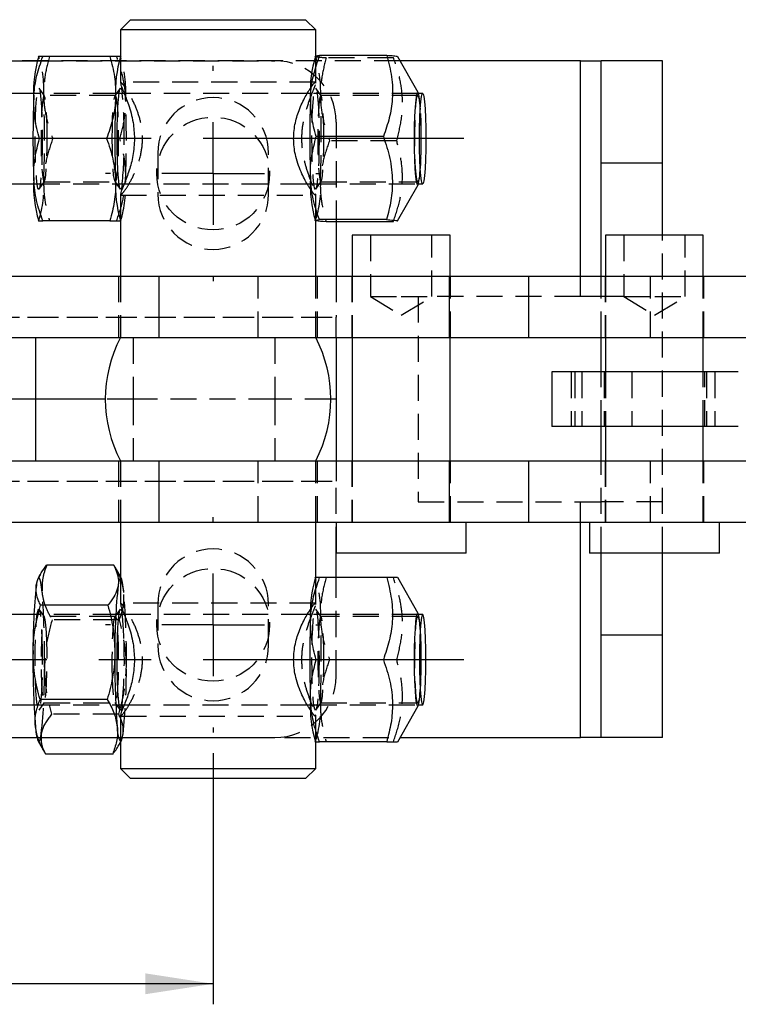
# Model space of a CAD drawing. Extents: x 33 to 408, y 78 to 258.
# Tile 3 of 24: x 115 to 150, y 95 to 143. Entities that reach past the tile are written whole.
import ezdxf

# ---------------------------------------------------------------- set-up
doc = ezdxf.new("R2010")
doc.units = 0
doc.linetypes.add('CENTERX2', pattern=[20.32, 12.7, -2.54, 2.54, -2.54])
doc.linetypes.add('HIDDEN', pattern=[1.905, 1.27, -0.635])
doc.layers.get('0').update_dxf_attribs({"linetype": 'CONTINUOUS'})
doc.layers.add('FORMATO', color=179, linetype='CONTINUOUS')
doc.styles.add('SLDTEXTSTYLE0', font='TXT', dxfattribs={"width": 0.75})
doc.dimstyles.new('SLDDIMSTYLE3', dxfattribs={"dimtxt": 3.5, "dimasz": 3.302, "dimexe": 0, "dimexo": 0.0625, "dimgap": 0.875, "dimtad": 1, "dimdec": 3, "dimrnd": 1e-09, "dimzin": 12, "dimtxsty": 'SLDTEXTSTYLE0', "dimsah": 1, "dimcen": 0.09, "dimazin": 3, "dimtfac": 1, "dimtdec": 3, "dimtofl": 0, "dimtmove": 0, "dimatfit": 3, "dimtolj": 1, "dimtzin": 12})

# ---------------------------------------------------------------- blocks, each defined once
blk = doc.blocks.new('_D_8')
at = {"layer": 'FORMATO'}
for p, q in [((100.259, 107.48), (100.259, 95.23)), ((124.259, 107.48), (124.259, 95.23)), ((124.259, 96.23), (100.259, 96.23))]:
    blk.add_line(p, q, dxfattribs=at)
for points in [[(100.259, 96.23), (103.561, 95.722), (103.561, 96.738)], [(124.259, 96.23), (120.957, 96.738), (120.957, 95.722)]]:
    blk.add_solid(points, dxfattribs=at)
at = {"layer": 'FORMATO', "insert": (109.62, 100.742), "char_height": 3.5, "attachment_point": 1, "style": 'SLDTEXTSTYLE0'}
blk.add_mtext('24', dxfattribs=at)
blk = doc.blocks.new('SW_CENTERMARKSYMBOL_7')
at = {"layer": 'FORMATO', "color": 0}
for p, q in [((0, 5), (0, 5.25)), ((0, 0), (0, 2.5)), ((-5, 0), (-5.25, 0)), ((0, 0), (-2.5, 0)), ((0, 0), (0, -2.5)), ((0, 0), (2.5, 0)), ((5, 0), (5.25, 0)), ((0, -5), (0, -5.25))]:
    blk.add_line(p, q, dxfattribs=at)
blk = doc.blocks.new('SW_CENTERMARKSYMBOL_8')
at = {"layer": 'FORMATO', "color": 0}
for p, q in [((0, 5), (0, 5.25)), ((0, 0), (0, 2.5)), ((-5, 0), (-5.25, 0)), ((0, 0), (-2.5, 0)), ((0, 0), (0, -2.5)), ((0, 0), (2.5, 0)), ((5, 0), (5.25, 0)), ((0, -5), (0, -5.25))]:
    blk.add_line(p, q, dxfattribs=at)

msp = doc.modelspace()

# ---------------------------------------------------------------- linework, layer by layer
at = {"color": 7, "linetype": 'CONTINUOUS'}
for p, q in [((120.2363, 143.2298), (119.7363, 142.7298)), ((120.2363, 143.2298), (128.7613, 143.2298)), ((129.2613, 142.7298), (128.7613, 143.2298)), ((119.7363, 142.7298), (119.7363, 140.1318)), ((129.2613, 142.7298), (119.7363, 142.7298)), ((129.2613, 141.4463), (129.2613, 142.7298)), ((97.2588, 141.2299), (115.6702, 141.2299)), ((115.7407, 141.4298), (115.7237, 141.3999)), ((119.2294, 141.4298), (115.9521, 141.4298)), ((129.239, 141.4415), (129.2152, 141.3999)), ((132.7272, 141.4793), (129.4498, 141.4793)), ((134.2566, 139.6808), (133.2624, 141.42)), ((142.1728, 141.2298), (133.3712, 141.2298)), ((142.1728, 141.2298), (143.1728, 141.2298)), ((146.1728, 141.2298), (143.1728, 141.2298)), ((143.1728, 136.2298), (143.1728, 141.2298)), ((146.1728, 136.2298), (146.1728, 141.2298)), ((115.5233, 139.6298), (72.6273, 139.6298)), ((119.925, 139.6298), (119.669, 139.6298)), ((129.0148, 139.6298), (128.8485, 139.6298)), ((134.4741, 139.6298), (134.2372, 139.6298)), ((119.0672, 137.4298), (115.7898, 137.4298)), ((132.5589, 137.5308), (129.2815, 137.5308)), ((146.1728, 136.2298), (143.1728, 136.2298)), ((143.1728, 130.7298), (143.1728, 136.2298)), ((146.1728, 132.7298), (146.1728, 136.2298)), ((72.6273, 135.2298), (115.5233, 135.2298)), ((119.669, 135.2298), (119.9265, 135.2298)), ((128.8456, 135.2298), (129.0148, 135.2298)), ((133.2501, 133.4181), (134.2566, 135.1788)), ((134.2372, 135.2298), (134.4741, 135.2298)), ((119.7363, 134.7388), (119.7363, 130.7298)), ((115.7237, 133.4597), (115.7407, 133.4298)), ((129.2152, 133.4597), (129.2267, 133.4396)), ((132.7149, 133.4812), (129.4376, 133.4812)), ((119.2294, 133.4298), (115.9521, 133.4298)), ((129.2613, 130.7298), (129.2613, 133.4272)), ((133.0393, 133.3803), (129.762, 133.3803)), ((130.2588, 133.3803), (130.2588, 130.7298)), ((131.0438, 132.7298), (131.0438, 130.7298)), ((135.8063, 132.7298), (131.0438, 132.7298)), ((135.8063, 130.7298), (135.8063, 132.7298)), ((143.3931, 132.7298), (143.3931, 130.7298)), ((148.1556, 132.7298), (143.3931, 132.7298)), ((148.1556, 130.7298), (148.1556, 132.7298)), ((99.7611, 130.7298), (121.6226, 130.7298)), ((121.6226, 127.7298), (121.6226, 130.7298)), ((121.6226, 130.7298), (135.7758, 130.7298)), ((135.7758, 127.7298), (135.7758, 130.7298)), ((135.7758, 130.7298), (139.6425, 130.7298)), ((139.6425, 127.7298), (139.6425, 130.7298)), ((139.6425, 130.7298), (152.1472, 130.7298)), ((100.6321, 127.7298), (121.6226, 127.7298)), ((115.5956, 127.7298), (115.5956, 124.7298)), ((121.6226, 127.7298), (135.7758, 127.7298)), ((130.2588, 127.7298), (130.2588, 124.7298)), ((131.0438, 127.7298), (131.0438, 121.7298)), ((135.7758, 127.7298), (139.6425, 127.7298)), ((135.8063, 121.7298), (135.8063, 127.7298)), ((139.6425, 127.7298), (152.1472, 127.7298)), ((143.1728, 126.0548), (143.1728, 127.7298)), ((143.3931, 127.7298), (143.3931, 126.0548)), ((148.1556, 126.0548), (148.1556, 127.7298)), ((140.7744, 126.0548), (140.7744, 123.4048)), ((149.8612, 126.0548), (140.7744, 126.0548)), ((115.5956, 124.7298), (103.8374, 124.7298)), ((118.9988, 124.7298), (115.5956, 124.7298)), ((115.5956, 124.7298), (115.5956, 121.7298)), ((130.2588, 124.7298), (129.9988, 124.7298)), ((130.2588, 124.7298), (130.2588, 121.7298)), ((149.8612, 123.4048), (140.7744, 123.4048)), ((143.1728, 121.7298), (143.1728, 123.4048)), ((143.3931, 123.4048), (143.3931, 121.7298)), ((148.1556, 121.7298), (148.1556, 123.4048)), ((100.6321, 121.7298), (121.6226, 121.7298)), ((121.6226, 118.7298), (121.6226, 121.7298)), ((121.6226, 121.7298), (135.7758, 121.7298)), ((135.7758, 118.7298), (135.7758, 121.7298)), ((135.7758, 121.7298), (139.6425, 121.7298)), ((139.6425, 118.7298), (139.6425, 121.7298)), ((139.6425, 121.7298), (152.1472, 121.7298)), ((99.7611, 118.7298), (121.6226, 118.7298)), ((119.7363, 118.7298), (119.7363, 114.7318)), ((121.6226, 118.7298), (135.7758, 118.7298)), ((129.2613, 116.0298), (129.2613, 118.7298)), ((130.25, 118.7298), (130.25, 117.2298)), ((135.7758, 118.7298), (139.6425, 118.7298)), ((136.6, 117.2298), (136.6, 118.7298)), ((139.6425, 118.7298), (152.1472, 118.7298)), ((142.5994, 118.7298), (142.5994, 117.2298)), ((148.9494, 117.2298), (148.9494, 118.7298)), ((136.6, 117.2298), (130.25, 117.2298)), ((130.2588, 116.0298), (130.2588, 117.2298)), ((148.9494, 117.2298), (142.5994, 117.2298)), ((143.1728, 113.2298), (143.1728, 117.2298)), ((146.1728, 113.2298), (146.1728, 117.2298)), ((115.8383, 116.2006), (115.7237, 115.9999)), ((119.4208, 116.63), (116.1434, 116.63)), ((119.4698, 116.5324), (119.4208, 116.63)), ((119.7363, 116.0805), (119.476, 116.5359)), ((129.2323, 116.0298), (129.2152, 115.9999)), ((132.721, 116.0298), (129.4437, 116.0298)), ((134.2566, 114.2808), (133.2568, 116.0298)), ((119.1264, 114.6889), (115.849, 114.6889)), ((115.5233, 114.2298), (72.6273, 114.2298)), ((119.925, 114.2298), (119.669, 114.2298)), ((129.0148, 114.2298), (128.8485, 114.2298)), ((134.4741, 114.2298), (134.2372, 114.2298)), ((146.1728, 113.2298), (143.1728, 113.2298)), ((143.1728, 108.2298), (143.1728, 113.2298)), ((146.1728, 108.2298), (146.1728, 113.2298)), ((132.5588, 112.0298), (129.2814, 112.0298)), ((119.0972, 110.0887), (115.8199, 110.0887)), ((72.6273, 109.8298), (115.5233, 109.8298)), ((119.669, 109.8298), (119.9265, 109.8298)), ((128.8456, 109.8298), (129.0148, 109.8298)), ((133.2568, 108.0298), (134.2566, 109.7788)), ((134.2372, 109.8298), (134.4741, 109.8298)), ((119.7363, 109.3388), (119.7363, 106.7298)), ((97.2588, 108.2297), (115.6702, 108.2297)), ((115.7237, 108.0597), (116.0302, 107.5234)), ((129.2152, 108.0597), (129.2323, 108.0298)), ((129.2613, 106.7298), (129.2613, 108.0298)), ((132.721, 108.0298), (129.4437, 108.0298)), ((133.3712, 108.2298), (142.1728, 108.2298)), ((143.1728, 108.2298), (142.1728, 108.2298)), ((146.1728, 108.2298), (143.1728, 108.2298)), ((119.6676, 107.859), (119.7363, 107.9791)), ((119.3625, 107.4296), (116.0852, 107.4296)), ((119.7363, 106.7298), (120.2363, 106.2298)), ((119.7363, 106.7298), (129.2613, 106.7298)), ((128.7613, 106.2298), (129.2613, 106.7298)), ((128.7613, 106.2298), (120.2363, 106.2298))]:
    msp.add_line(p, q, dxfattribs=at)
at = {"color": 7, "linetype": 'HIDDEN'}
for p, q in [((133.3712, 141.2298), (97.2588, 141.2298)), ((115.6702, 141.2299), (127.2588, 141.2299)), ((119.7481, 141.4298), (119.7363, 141.4263)), ((119.7823, 141.3999), (119.7653, 141.4298)), ((129.2613, 140.1281), (129.2613, 141.4463)), ((133.0516, 141.3783), (129.7743, 141.3783)), ((142.1728, 129.7298), (142.1728, 141.2298)), ((129.2495, 140.1798), (119.7481, 140.1798)), ((129.2495, 140.1798), (129.2436, 140.1281)), ((116.0321, 139.5191), (115.7754, 139.8885)), ((119.7306, 139.8885), (119.4739, 139.5191)), ((129.5237, 139.5191), (129.267, 139.8885)), ((119.669, 139.6298), (115.5233, 139.6298)), ((119.4887, 139.5298), (116.0173, 139.5298)), ((128.8485, 139.6298), (119.925, 139.6298)), ((134.2372, 139.6298), (129.0148, 139.6298)), ((134.2372, 139.5298), (129.5088, 139.5298)), ((130.2588, 138.2299), (130.2588, 133.3803)), ((119.7162, 137.4298), (119.0672, 137.4298)), ((133.2077, 137.3288), (129.9303, 137.3288)), ((121.5588, 136.7298), (121.5588, 134.7298)), ((126.9588, 134.7298), (126.9588, 136.7298)), ((115.5233, 135.2298), (119.669, 135.2298)), ((115.7754, 134.9711), (116.0321, 135.3404)), ((116.0173, 135.3298), (119.4887, 135.3298)), ((119.4739, 135.3404), (119.7306, 134.9711)), ((119.9265, 135.2298), (128.8456, 135.2298)), ((129.0148, 135.2298), (134.2372, 135.2298)), ((129.267, 134.9711), (129.5237, 135.3404)), ((129.5088, 135.3298), (134.2372, 135.3298)), ((119.7481, 134.6798), (129.2495, 134.6798)), ((129.2613, 133.4272), (129.2613, 134.7364)), ((119.7653, 133.4298), (119.7823, 133.4597)), ((119.7363, 133.4333), (119.7481, 133.4298)), ((131.925, 132.7298), (131.925, 129.7298)), ((134.925, 129.7298), (134.925, 132.7298)), ((144.2744, 132.7298), (144.2744, 129.7298)), ((146.1728, 117.2298), (146.1728, 132.7298)), ((147.2744, 129.7298), (147.2744, 132.7298)), ((119.6488, 130.7298), (119.6488, 127.7298)), ((119.7363, 130.7298), (119.7363, 127.7298)), ((126.4604, 127.7298), (126.4604, 130.7298)), ((129.2613, 127.7298), (129.2613, 130.7298)), ((129.3488, 127.7298), (129.3488, 130.7298)), ((130.2588, 130.7298), (130.2588, 128.7298)), ((131.025, 130.7298), (131.025, 127.7298)), ((131.0438, 130.7298), (131.0438, 127.7298)), ((135.8063, 127.7298), (135.8063, 130.7298)), ((135.825, 127.7298), (135.825, 130.7298)), ((142.1728, 129.7298), (142.1728, 130.7298)), ((143.1728, 127.7298), (143.1728, 130.7298)), ((143.3744, 130.7298), (143.3744, 127.7298)), ((143.3931, 130.7298), (143.3931, 127.7298)), ((145.5795, 127.7298), (145.5795, 130.7298)), ((148.1556, 127.7298), (148.1556, 130.7298)), ((148.1744, 127.7298), (148.1744, 130.7298)), ((131.925, 129.7298), (133.425, 129.7298)), ((131.925, 129.7298), (133.425, 128.8285)), ((133.425, 129.7298), (134.925, 129.7298)), ((133.425, 128.8285), (134.925, 129.7298)), ((134.2588, 129.7298), (134.2588, 119.7298)), ((142.1728, 129.7298), (134.925, 129.7298)), ((143.1728, 129.7298), (142.1728, 129.7298)), ((144.2744, 129.7298), (143.1728, 129.7298)), ((144.2744, 129.7298), (145.7868, 129.7298)), ((144.2744, 129.7298), (145.7744, 128.8285)), ((145.7744, 128.8285), (147.2744, 129.7298)), ((145.7868, 129.7298), (147.2744, 129.7298)), ((94.2588, 128.7298), (130.2588, 128.7298)), ((94.5021, 128.7298), (130.2588, 128.7298)), ((130.2588, 127.7298), (130.2588, 128.7298)), ((120.3671, 127.7298), (120.3671, 124.7298)), ((127.2588, 127.7298), (127.2588, 124.7298)), ((141.7127, 126.0548), (141.7127, 123.4048)), ((141.8943, 126.0548), (141.8943, 123.4048)), ((142.2307, 126.0548), (142.2307, 123.4048)), ((143.1728, 123.4048), (143.1728, 126.0548)), ((143.3244, 126.0548), (143.3244, 123.4048)), ((143.3931, 126.0548), (143.3931, 123.4048)), ((144.6624, 126.0548), (144.6624, 123.4048)), ((148.1556, 123.4048), (148.1556, 126.0548)), ((148.2244, 123.4048), (148.2244, 126.0548)), ((148.3148, 126.0548), (148.3148, 123.4048)), ((148.7127, 126.0548), (148.7127, 123.4048)), ((120.3671, 124.7298), (118.9988, 124.7298)), ((127.2588, 124.7298), (120.3671, 124.7298)), ((120.3671, 124.7298), (120.3671, 121.7298)), ((129.9988, 124.7298), (127.2588, 124.7298)), ((127.2588, 124.7298), (127.2588, 121.7298)), ((119.6488, 121.7298), (119.6488, 118.7298)), ((119.7363, 121.7298), (119.7363, 118.7298)), ((126.4604, 118.7298), (126.4604, 121.7298)), ((129.2613, 118.7298), (129.2613, 121.7298)), ((129.3488, 118.7298), (129.3488, 121.7298)), ((130.2588, 121.7298), (130.2588, 120.7298)), ((131.025, 121.7298), (131.025, 118.7298)), ((131.0438, 121.7298), (131.0438, 118.7298)), ((135.8063, 118.7298), (135.8063, 121.7298)), ((135.825, 118.7298), (135.825, 121.7298)), ((143.1728, 117.2298), (143.1728, 121.7298)), ((143.3744, 121.7298), (143.3744, 118.7298)), ((143.3931, 121.7298), (143.3931, 118.7298)), ((145.5795, 118.7298), (145.5795, 121.7298)), ((148.1556, 118.7298), (148.1556, 121.7298)), ((148.1744, 118.7298), (148.1744, 121.7298)), ((94.2588, 120.7298), (130.2588, 120.7298)), ((94.5021, 120.7298), (130.2588, 120.7298)), ((130.2588, 117.2298), (130.2588, 120.7298)), ((134.2588, 119.7298), (142.1728, 119.7298)), ((142.1728, 108.2298), (142.1728, 119.7298)), ((142.1728, 119.7298), (143.1728, 119.7298)), ((142.1728, 118.7298), (142.1728, 119.7298)), ((146.1728, 119.7298), (143.1728, 119.7298)), ((119.7823, 115.9999), (119.7363, 116.0805)), ((129.2613, 114.7281), (129.2613, 116.0298)), ((130.2588, 111.2297), (130.2588, 116.0298)), ((129.2495, 114.7798), (119.7481, 114.7798)), ((121.5588, 114.7298), (121.5588, 112.7298)), ((126.9588, 112.7298), (126.9588, 114.7298)), ((129.2495, 114.7798), (129.2436, 114.7281)), ((116.0321, 114.1191), (115.7754, 114.4885)), ((119.7306, 114.4885), (119.4739, 114.1191)), ((129.5237, 114.1191), (129.267, 114.4885)), ((119.669, 114.2298), (115.5233, 114.2298)), ((119.4887, 114.1298), (116.0173, 114.1298)), ((119.6861, 113.9709), (116.4088, 113.9709)), ((128.8485, 114.2298), (119.925, 114.2298)), ((134.2372, 114.2298), (129.0148, 114.2298)), ((134.2372, 114.1298), (129.5088, 114.1298)), ((133.2077, 112.0298), (132.5588, 112.0298)), ((115.7754, 109.5711), (116.0321, 109.9404)), ((116.0173, 109.9298), (119.4887, 109.9298)), ((119.4739, 109.9404), (119.7306, 109.5711)), ((129.267, 109.5711), (129.5237, 109.9404)), ((129.5088, 109.9298), (134.2372, 109.9298)), ((115.5233, 109.8298), (119.669, 109.8298)), ((119.9265, 109.8298), (128.8456, 109.8298)), ((129.0148, 109.8298), (134.2372, 109.8298)), ((119.657, 109.3707), (116.3796, 109.3707)), ((119.7481, 109.2798), (129.2495, 109.2798)), ((129.2613, 108.0298), (129.2613, 109.3364)), ((97.2588, 108.2298), (133.3712, 108.2298)), ((115.6702, 108.2297), (127.2588, 108.2297)), ((119.7363, 107.9791), (119.7823, 108.0597))]:
    msp.add_line(p, q, dxfattribs=at)
at = {"color": 8, "linetype": 'CONTINUOUS'}
for p, q in [((142.1728, 130.7298), (142.1728, 141.2298)), ((142.1728, 108.2298), (142.1728, 118.7298))]:
    msp.add_line(p, q, dxfattribs=at)
at = {"color": 7, "linetype": 'HIDDEN', "flags": 128}
for points in [[(115.9315, 137.4298), (115.9272, 136.8799), (115.9144, 136.3576), (115.8937, 135.889), (115.8662, 135.4977), (115.8333, 135.2033), (115.7966, 135.0205), (115.7579, 134.9585), (115.7193, 135.0205), (115.6826, 135.2033), (115.6497, 135.4977), (115.6222, 135.889), (115.6015, 136.3576), (115.5887, 136.8799), (115.5843, 137.4298), (115.5887, 137.9797), (115.6015, 138.502), (115.6222, 138.9706), (115.6497, 139.3619), (115.6826, 139.6563), (115.7193, 139.8391), (115.7579, 139.9011), (115.7966, 139.8391), (115.8333, 139.6563), (115.8662, 139.3619), (115.8937, 138.9706), (115.9144, 138.502), (115.9272, 137.9797), (115.9315, 137.4298)], [(129.4231, 137.3758), (129.4179, 136.8273), (129.4043, 136.3091), (129.3829, 135.8471), (129.3548, 135.4645), (129.3214, 135.1803), (129.2844, 135.009), (129.2457, 134.9591), (129.2072, 135.0331), (129.1708, 135.2272), (129.1383, 135.5318), (129.1115, 135.9316), (129.0915, 136.4065), (129.0795, 136.9327), (129.076, 137.4838), (129.0811, 138.0323), (129.0948, 138.5505), (129.1162, 139.0125), (129.1443, 139.3951), (129.1776, 139.6792), (129.2146, 139.8505), (129.2533, 139.9005), (129.2918, 139.8265), (129.3283, 139.6323), (129.3607, 139.3278), (129.3876, 138.928), (129.4075, 138.4531), (129.4196, 137.9269), (129.4231, 137.3758)], [(116.1648, 137.4298), (116.1602, 137.952), (116.1465, 138.4415), (116.1248, 138.8673), (116.0963, 139.2029), (116.0628, 139.427), (116.0265, 139.5257), (115.9896, 139.4926), (115.9544, 139.3299), (115.9232, 139.0479), (115.8979, 138.6641), (115.8801, 138.2029), (115.8709, 137.693), (115.8709, 137.1666), (115.8801, 136.6567), (115.8979, 136.1954), (115.9232, 135.8117), (115.9544, 135.5297), (115.9896, 135.367), (116.0265, 135.3339), (116.0628, 135.4326), (116.0963, 135.6567), (116.1248, 135.9922), (116.1465, 136.4181), (116.1602, 136.9075), (116.1648, 137.4298)], [(119.3412, 137.4298), (119.3458, 137.952), (119.3595, 138.4415), (119.3812, 138.8673), (119.4097, 139.2029), (119.4431, 139.427), (119.4795, 139.5257), (119.5164, 139.4926), (119.5515, 139.3299), (119.5828, 139.0479), (119.6081, 138.6641), (119.6259, 138.2029), (119.6351, 137.693), (119.6351, 137.1666), (119.6259, 136.6567), (119.6081, 136.1954), (119.5828, 135.8117), (119.5515, 135.5297), (119.5164, 135.367), (119.4795, 135.3339), (119.4431, 135.4326), (119.4097, 135.6567), (119.3812, 135.9922), (119.3595, 136.4181), (119.3458, 136.9075), (119.3412, 137.4298)], [(129.6563, 137.3839), (129.6525, 137.9074), (129.6396, 138.401), (129.6186, 138.8335), (129.5906, 139.1779), (129.5575, 139.4123), (129.5213, 139.5223), (129.4844, 139.5007), (129.449, 139.349), (129.4173, 139.0768), (129.3914, 138.701), (129.3729, 138.2454), (129.3629, 137.7385), (129.3621, 137.2122), (129.3705, 136.6996), (129.3876, 136.2329), (129.4123, 135.8414), (129.4431, 135.5497), (129.478, 135.3761), (129.5149, 135.3316), (129.5514, 135.4189), (129.5852, 135.6325), (129.6142, 135.9591), (129.6365, 136.3781), (129.6509, 136.8632), (129.6563, 137.3839)], [(134.3847, 137.3839), (134.3792, 136.8632), (134.3649, 136.3781), (134.3425, 135.9591), (134.3135, 135.6325), (134.2797, 135.4189), (134.2432, 135.3316), (134.2064, 135.3761), (134.1715, 135.5497), (134.1407, 135.8414), (134.1159, 136.2329), (134.0988, 136.6996), (134.0904, 137.2122), (134.0912, 137.7385), (134.1012, 138.2454), (134.1197, 138.701), (134.1456, 139.0768), (134.1773, 139.349), (134.2127, 139.5007), (134.2497, 139.5223), (134.2858, 139.4123), (134.3189, 139.1779), (134.3469, 138.8335), (134.368, 138.401), (134.3808, 137.9074), (134.3847, 137.3839)], [(115.9197, 115.3004), (115.8883, 115.573), (115.8547, 115.785), (115.8195, 115.9327), (115.7832, 116.0136), (115.7464, 116.0264), (115.7237, 115.9999)], [(119.9098, 115.3004), (119.8785, 115.573), (119.8449, 115.785), (119.8096, 115.9327), (119.7733, 116.0136), (119.7365, 116.0264), (119.7363, 116.0263)], [(115.9155, 113.0683), (115.9278, 112.5433), (115.9315, 111.9925), (115.9266, 111.4436), (115.9132, 110.9241), (115.892, 110.46), (115.8641, 110.0747), (115.8309, 109.7873), (115.794, 109.6125), (115.7553, 109.5588), (115.7168, 109.6291), (115.6803, 109.8197), (115.6477, 110.1211), (115.6206, 110.5183), (115.6004, 110.9912), (115.5881, 111.5163), (115.5843, 112.0671), (115.5893, 112.616), (115.6027, 113.1355), (115.6239, 113.5996), (115.6518, 113.9849), (115.685, 114.2722), (115.7219, 114.4471), (115.7606, 114.5008), (115.7991, 114.4305), (115.8356, 114.2399), (115.8682, 113.9385), (115.8953, 113.5413), (115.9155, 113.0683)], [(129.4231, 112.0298), (129.4188, 111.4799), (129.4059, 110.9576), (129.3853, 110.489), (129.3578, 110.0977), (129.3248, 109.8033), (129.2882, 109.6205), (129.2495, 109.5585), (129.2109, 109.6205), (129.1742, 109.8033), (129.1413, 110.0977), (129.1138, 110.489), (129.0931, 110.9576), (129.0803, 111.4799), (129.0759, 112.0298), (129.0803, 112.5797), (129.0931, 113.102), (129.1138, 113.5706), (129.1413, 113.9619), (129.1742, 114.2563), (129.2109, 114.4391), (129.2495, 114.5011), (129.2882, 114.4391), (129.3248, 114.2563), (129.3578, 113.9619), (129.3853, 113.5706), (129.4059, 113.102), (129.4188, 112.5797), (129.4231, 112.0298)], [(116.1511, 112.9123), (116.1315, 113.3585), (116.1047, 113.7212), (116.0724, 113.9776), (116.0366, 114.1116), (115.9997, 114.1148), (115.9638, 113.987), (115.9313, 113.7362), (115.9042, 113.3782), (115.8842, 112.9355), (115.8725, 112.4359), (115.87, 111.9107), (115.8767, 111.3931), (115.8922, 110.9154), (115.9156, 110.5078), (115.9454, 110.1958), (115.9797, 109.999), (116.0164, 109.9298), (116.0531, 109.9926), (116.0875, 110.1834), (116.1176, 110.4902), (116.1413, 110.8938), (116.1573, 111.3687), (116.1644, 111.8851), (116.1623, 112.4107), (116.1511, 112.9123)], [(119.3549, 111.1473), (119.3437, 111.6489), (119.3416, 112.1744), (119.3487, 112.6909), (119.3647, 113.1658), (119.3884, 113.5694), (119.4185, 113.8762), (119.4529, 114.067), (119.4896, 114.1298), (119.5263, 114.0606), (119.5606, 113.8638), (119.5904, 113.5518), (119.6138, 113.1442), (119.6293, 112.6665), (119.636, 112.1489), (119.6335, 111.6237), (119.6218, 111.1241), (119.6018, 110.6814), (119.5747, 110.3234), (119.5422, 110.0726), (119.5063, 109.9448), (119.4694, 109.948), (119.4336, 110.082), (119.4013, 110.3384), (119.3745, 110.7011), (119.3549, 111.1473)], [(129.6564, 112.0298), (129.6517, 112.552), (129.6381, 113.0415), (129.6164, 113.4673), (129.5879, 113.8029), (129.5544, 114.027), (129.5181, 114.1256), (129.4812, 114.0926), (129.446, 113.9299), (129.4148, 113.6479), (129.3895, 113.2641), (129.3717, 112.8029), (129.3625, 112.293), (129.3625, 111.7666), (129.3717, 111.2567), (129.3895, 110.7954), (129.4148, 110.4117), (129.446, 110.1297), (129.4812, 109.967), (129.5181, 109.9339), (129.5544, 110.0326), (129.5879, 110.2567), (129.6164, 110.5922), (129.6381, 111.0181), (129.6517, 111.5075), (129.6564, 112.0298)], [(134.3847, 112.0298), (134.3801, 111.5075), (134.3664, 111.0181), (134.3447, 110.5922), (134.3162, 110.2567), (134.2828, 110.0326), (134.2464, 109.9339), (134.2095, 109.967), (134.1744, 110.1297), (134.1431, 110.4117), (134.1178, 110.7954), (134.1, 111.2567), (134.0908, 111.7666), (134.0908, 112.293), (134.1, 112.8029), (134.1178, 113.2641), (134.1431, 113.6479), (134.1744, 113.9299), (134.2095, 114.0926), (134.2464, 114.1256), (134.2828, 114.027), (134.3162, 113.8029), (134.3447, 113.4673), (134.3664, 113.0415), (134.3801, 112.552), (134.3847, 112.0298)], [(115.7237, 108.0597), (115.7327, 108.0459), (115.7695, 108.0332), (115.806, 108.0888), (115.8417, 108.2118), (115.876, 108.4002)], [(119.7363, 108.0333), (119.7596, 108.0332), (119.7961, 108.0888), (119.8319, 108.2118), (119.8661, 108.4002)]]:
    msp.add_lwpolyline(points, dxfattribs=at)
at = {"color": 7, "linetype": 'CONTINUOUS', "flags": 128}
for points in [[(119.8271, 135.2298), (119.8234, 135.2033), (119.7867, 135.0205), (119.7481, 134.9585), (119.7094, 135.0205), (119.6727, 135.2033), (119.6398, 135.4977), (119.6123, 135.889), (119.5916, 136.3576), (119.5788, 136.8799), (119.5744, 137.4298), (119.5788, 137.9797), (119.5916, 138.502), (119.6123, 138.9706), (119.6398, 139.3619), (119.6727, 139.6563), (119.7094, 139.8391), (119.7481, 139.9011), (119.7867, 139.8391), (119.8234, 139.6563), (119.8271, 139.6298)], [(134.2759, 135.2298), (134.2529, 135.1729), (134.2145, 135.1849), (134.1774, 135.3273), (134.1438, 135.5919), (134.1156, 135.9633), (134.0945, 136.42), (134.0817, 136.9353), (134.0779, 137.4794), (134.0833, 138.0206), (134.0977, 138.5274), (134.1202, 138.9705), (134.1495, 139.324), (134.1839, 139.5674), (134.2214, 139.6866), (134.2598, 139.6747), (134.2759, 139.6298)], [(134.6286, 137.4298), (134.6241, 136.9033), (134.6109, 136.4074), (134.5898, 135.9709), (134.5619, 135.6192), (134.5289, 135.3728), (134.4927, 135.2458), (134.4555, 135.2458), (134.4193, 135.3728), (134.3863, 135.6192), (134.3584, 135.9709), (134.3372, 136.4074), (134.324, 136.9033), (134.3195, 137.4298), (134.324, 137.9563), (134.3372, 138.4522), (134.3584, 138.8887), (134.3863, 139.2404), (134.4193, 139.4868), (134.4555, 139.6138), (134.4927, 139.6138), (134.5289, 139.4868), (134.5619, 139.2404), (134.5898, 138.8887), (134.6109, 138.4522), (134.6241, 137.9563), (134.6286, 137.4298)], [(119.8271, 109.8298), (119.821, 109.7873), (119.7841, 109.6125), (119.7454, 109.5588), (119.7069, 109.6291), (119.6704, 109.8197), (119.6378, 110.1211), (119.6107, 110.5183), (119.5905, 110.9912), (119.5782, 111.5163), (119.5745, 112.0671), (119.5794, 112.616), (119.5928, 113.1355), (119.614, 113.5996), (119.6419, 113.9849), (119.6751, 114.2722), (119.712, 114.4471), (119.7507, 114.5008), (119.7892, 114.4305), (119.8257, 114.2399), (119.8271, 114.2298)], [(134.2759, 109.8298), (134.2564, 109.7784), (134.218, 109.7784), (134.1807, 109.9092), (134.1467, 110.1633), (134.1179, 110.5259), (134.0961, 110.9758), (134.0825, 111.487), (134.0778, 112.0298), (134.0825, 112.5725), (134.0961, 113.0838), (134.1179, 113.5337), (134.1467, 113.8963), (134.1807, 114.1504), (134.218, 114.2812), (134.2564, 114.2812), (134.2759, 114.2298)], [(134.6286, 112.0298), (134.6241, 112.5563), (134.6109, 113.0522), (134.5898, 113.4887), (134.5619, 113.8404), (134.5289, 114.0868), (134.4927, 114.2138), (134.4555, 114.2138), (134.4193, 114.0868), (134.3863, 113.8404), (134.3584, 113.4887), (134.3372, 113.0522), (134.324, 112.5563), (134.3195, 112.0298), (134.324, 111.5033), (134.3372, 111.0074), (134.3584, 110.5709), (134.3863, 110.2192), (134.4193, 109.9728), (134.4555, 109.8458), (134.4927, 109.8458), (134.5289, 109.9728), (134.5619, 110.2192), (134.5898, 110.5709), (134.6109, 111.0074), (134.6241, 111.5033), (134.6286, 112.0298)]]:
    msp.add_lwpolyline(points, dxfattribs=at)
at = {"color": 7, "linetype": 'HIDDEN'}
for centre in [(124.2588, 135.7299), (124.2588, 113.7297)]:
    msp.add_circle(centre, 2.75, dxfattribs=at)
at = {"color": 7, "linetype": 'CONTINUOUS'}
for centre, radius, start, end in [((121.1033, 139.7646), 5.5987, 162.69672, 183.428), ((125.6987, 139.723), 6.2009, 164.05662, 182.70992), ((133.8933, 139.8572), 4.8967, 161.27948, 184.12446), ((167.9759, 137.4298), 52.4995, 177.81675, 182.18325), ((171.9661, 137.4298), 52.4996, 177.81676, 182.18324), ((181.4282, 137.425), 52.4601, 177.72759, 182.09633), ((121.1033, 135.095), 5.5987, 176.57199, 197.30329), ((125.6987, 135.1366), 6.2009, 177.29005, 195.94342), ((135.3467, 135.1888), 6.3515, 177.13721, 196.06891), ((125.4692, 124.7298), 6.4704, 152.37733, 207.62267), ((123.5283, 124.7298), 6.4704, 332.37733, 27.62267), ((116.6882, 115.5819), 1.0512, 156.56994, 175.77233), ((120.3724, 115.6431), 0.7426, 148.93521, 178.73852), ((134.5948, 114.3646), 5.5987, 162.69658, 183.42813), ((143.4486, 112.6446), 27.9717, 173.81251, 180.52387), ((147.4387, 112.6446), 27.9717, 173.8125, 180.52388), ((181.4688, 112.0298), 52.5007, 177.81681, 182.18319), ((154.2676, 111.8341), 38.7935, 179.18074, 184.5463), ((158.2577, 111.8341), 38.7935, 179.18074, 184.54629), ((134.5948, 109.695), 5.5987, 176.57188, 197.30342), ((118.0216, 108.8399), 2.4268, 181.90566, 198.75417), ((121.0293, 108.679), 1.4453, 176.81834, 206.53464)]:
    msp.add_arc(centre, radius, start, end, dxfattribs=at)
at = {"color": 7, "linetype": 'HIDDEN'}
for centre, radius, start, end in [((110.4126, 139.7646), 5.5987, 356.57198, 17.30331), ((114.4027, 139.7646), 5.5987, 356.57198, 17.30332), ((127.2588, 138.2299), 3, 0, 90), ((123.1522, 139.6708), 6.3517, 357.13748, 16.06863), ((63.5396, 137.4298), 52.4998, 357.81677, 2.18323), ((100.1341, 137.6816), 19.7892, 359.27096, 5.64982), ((67.5294, 137.4298), 52.5001, 357.81678, 2.18322), ((124.2588, 136.7298), 2.7, 0, 180), ((77.0698, 137.4346), 52.4612, 357.72764, 2.09628), ((121.7306, 137.8293), 12.6738, 357.96921, 8.16723), ((101.1323, 137.1351), 18.7917, 354.1807, 0.89852), ((122.5207, 136.9675), 11.8829, 351.59096, 1.99015), ((110.4126, 135.095), 5.5987, 342.69669, 3.42803), ((114.4027, 135.095), 5.5987, 342.69667, 3.42803), ((124.6057, 135.0024), 4.8968, 341.27973, 4.12421), ((124.2588, 134.7298), 2.7, 180, 0), ((124.2588, 114.7298), 2.7, 0, 180), ((123.9041, 114.3646), 5.5988, 356.57218, 17.30311), ((77.2482, 112.2254), 38.7936, 359.18075, 4.54629), ((81.2382, 112.2254), 38.7937, 359.18075, 4.54628), ((107.3864, 112.8061), 12.522, 1.20023, 6.52861), ((77.0303, 112.0298), 52.5007, 357.81681, 2.18319), ((122.1255, 112.4603), 12.2785, 357.99066, 8.28586), ((97.0099, 112.0028), 22.9205, 354.55989, 2.66463), ((124.2588, 112.7298), 2.7, 180, 0), ((122.1255, 111.5993), 12.2785, 351.71414, 2.00934), ((88.0673, 111.415), 27.9717, 353.8125, 0.52387), ((92.0574, 111.415), 27.9717, 353.8125, 0.52388), ((127.2588, 111.2297), 3, 270, 0), ((123.9041, 109.695), 5.5988, 342.69689, 3.42781)]:
    msp.add_arc(centre, radius, start, end, dxfattribs=at)
at = {"color": 7, "linetype": 'CONTINUOUS'}
for points, knots in [([(115.5146, 139.4298), (115.5169, 139.4772), (115.5347, 139.8362), (115.64, 140.513), (115.8474, 141.1223), (115.9521, 141.4298)], [0, 0, 0, 0, 0.0700474, 0.5307622, 1, 1, 1, 1]), ([(115.9521, 141.4298), (115.9189, 141.4298), (115.8271, 141.4298), (115.7426, 141.4298), (115.7524, 141.4298), (115.7555, 141.4298)], [0, 0, 0, 0, 0.27742559, 0.76824445, 1, 1, 1, 1]), ([(119.2294, 141.4298), (119.3159, 141.105), (119.4903, 140.4494), (119.4999, 139.7717), (119.5047, 139.4298)], [0, 0, 0, 0, 0.4954577, 1, 1, 1, 1]), ([(119.7481, 141.4298), (119.715, 141.4298), (119.6483, 141.4298), (119.4445, 141.4298), (119.2861, 141.4298), (119.2294, 141.4298)], [0, 0, 0, 0, 0.3875158, 0.7807762, 1, 1, 1, 1]), ([(129.0093, 139.5051), (129.0117, 139.5518), (129.03, 139.9062), (129.1364, 140.5744), (129.3447, 141.1758), (129.4498, 141.4793)], [0, 0, 0, 0, 0.0700471, 0.5307622, 1, 1, 1, 1]), ([(129.4498, 141.4793), (129.4164, 141.4757), (129.3236, 141.4657), (129.2275, 141.4489), (129.2462, 141.4356), (129.2557, 141.4288)], [0, 0, 0, 0, 0.2192241, 0.6070734, 1, 1, 1, 1]), ([(132.7272, 141.4793), (132.8155, 141.1366), (132.9941, 140.4438), (133.0265, 139.4173), (132.8729, 138.436), (132.6642, 137.8344), (132.5589, 137.5308)], [0, 0, 0, 0, 0.2645953, 0.5349274, 0.7653326, 1, 1, 1, 1]), ([(133.2509, 141.4201), (133.2365, 141.4275), (133.2049, 141.4438), (132.9735, 141.4636), (132.7838, 141.4757), (132.7272, 141.4793)], [0, 0, 0, 0, 0.3718846, 0.812732, 1, 1, 1, 1]), ([(119.7519, 140.1318), (119.7516, 140.1106), (119.7511, 140.0569), (119.9017, 139.6978), (120.1349, 139.0974), (120.3766, 138.3035), (120.4114, 137.6984), (120.4269, 137.4298)], [0, 0, 0, 0, 0.1309338, 0.3319536, 0.5552309, 0.8026136, 1, 1, 1, 1]), ([(129.0356, 134.9309), (128.9912, 134.9929), (128.8657, 135.1681), (128.5668, 135.7144), (128.2795, 136.4748), (128.1547, 137.3301), (128.2254, 138.1217), (128.4458, 138.8594), (128.7594, 139.5182), (128.9429, 139.7931), (129.0355, 139.9318)], [0, 0, 0, 0, 0.0752689, 0.2128833, 0.3662226, 0.4865631, 0.6071248, 0.725072, 0.8613247, 1, 1, 1, 1]), ([(115.7898, 137.4298), (115.7034, 137.7546), (115.529, 138.4102), (115.5194, 139.0879), (115.5146, 139.4298)], [0, 0, 0, 0, 0.4954579, 1, 1, 1, 1]), ([(119.5047, 139.4298), (119.5023, 139.3824), (119.4846, 139.0234), (119.3793, 138.3465), (119.1719, 137.7372), (119.0672, 137.4298)], [0, 0, 0, 0, 0.0700473, 0.5307624, 1, 1, 1, 1]), ([(129.2815, 137.5308), (129.1956, 137.8514), (129.0221, 138.4986), (129.0136, 139.1675), (129.0093, 139.5051)], [0, 0, 0, 0, 0.4954579, 1, 1, 1, 1]), ([(115.5146, 135.4298), (115.5131, 135.4772), (115.5017, 135.8362), (115.5521, 136.513), (115.7101, 137.1223), (115.7898, 137.4298)], [0, 0, 0, 0, 0.0700474, 0.5307622, 1, 1, 1, 1]), ([(119.0672, 137.4298), (119.18, 137.105), (119.4076, 136.4494), (119.4721, 135.7717), (119.5047, 135.4298)], [0, 0, 0, 0, 0.4954581, 1, 1, 1, 1]), ([(120.4269, 137.4298), (120.4104, 137.1509), (120.3776, 136.5945), (120.1588, 135.8341), (119.9196, 135.2), (119.7425, 134.7909), (119.7544, 134.7513), (119.7582, 134.7388)], [0, 0, 0, 0, 0.2049905, 0.4090219, 0.6360574, 0.8848597, 1, 1, 1, 1]), ([(129.0031, 135.506), (129.0017, 135.554), (128.9909, 135.9174), (129.0424, 136.6027), (129.2013, 137.2195), (129.2815, 137.5308)], [0, 0, 0, 0, 0.0700476, 0.5307627, 1, 1, 1, 1]), ([(132.5589, 137.5308), (132.6753, 137.1793), (132.9108, 136.4688), (133.0275, 135.416), (132.9546, 134.4096), (132.7953, 133.7926), (132.7149, 133.4812)], [0, 0, 0, 0, 0.2645952, 0.5349274, 0.7653326, 1, 1, 1, 1]), ([(115.9521, 133.4298), (115.8393, 133.7546), (115.6117, 134.4102), (115.5471, 135.0879), (115.5146, 135.4298)], [0, 0, 0, 0, 0.495458, 1, 1, 1, 1]), ([(119.5047, 135.4298), (119.5062, 135.3824), (119.5175, 135.0234), (119.4672, 134.3465), (119.3092, 133.7372), (119.2294, 133.4298)], [0, 0, 0, 0, 0.0700477, 0.5307624, 1, 1, 1, 1]), ([(129.4376, 133.4812), (129.3253, 133.8101), (129.0987, 134.4738), (129.0352, 135.1599), (129.0031, 135.506)], [0, 0, 0, 0, 0.4954581, 1, 1, 1, 1]), ([(129.2434, 133.4308), (129.2339, 133.4374), (129.2149, 133.4507), (129.3105, 133.4675), (129.4041, 133.4776), (129.4376, 133.4812)], [0, 0, 0, 0, 0.387516, 0.7807765, 1, 1, 1, 1]), ([(132.7149, 133.4812), (132.7722, 133.4776), (132.961, 133.4657), (133.1713, 133.4449), (133.2979, 133.4271), (133.2491, 133.4183), (133.2485, 133.4182)], [0, 0, 0, 0, 0.1761497, 0.5804893, 0.9945795, 1, 1, 1, 1]), ([(115.7551, 133.4298), (115.752, 133.4298), (115.7419, 133.4298), (115.8262, 133.4298), (115.9189, 133.4298), (115.9521, 133.4298)], [0, 0, 0, 0, 0.2269007, 0.7232881, 1, 1, 1, 1]), ([(119.2294, 133.4298), (119.2861, 133.4298), (119.4431, 133.4298), (119.6473, 133.4298), (119.7143, 133.4298), (119.7481, 133.4298)], [0, 0, 0, 0, 0.2192243, 0.6070737, 1, 1, 1, 1]), ([(129.762, 133.3803), (129.5765, 133.3929), (129.333, 133.4096), (129.2606, 133.4267), (129.2434, 133.4308)], [0, 0, 0, 0, 0.761449, 1, 1, 1, 1]), ([(115.6398, 115.6594), (115.6559, 115.7378), (115.7232, 116.0662), (115.9618, 116.3862), (116.1434, 116.63)], [0, 0, 0, 0, 0.2385513, 1, 1, 1, 1]), ([(119.4208, 116.63), (119.5285, 116.3862), (119.67, 116.0662), (119.6377, 115.7378), (119.63, 115.6594)], [0, 0, 0, 0, 0.7614489, 1, 1, 1, 1]), ([(129.0062, 114.0298), (129.0085, 114.0772), (129.0263, 114.4362), (129.1316, 115.113), (129.339, 115.7223), (129.4437, 116.0298)], [0, 0, 0, 0, 0.0700477, 0.5307623, 1, 1, 1, 1]), ([(129.4437, 116.0298), (129.4105, 116.0298), (129.3187, 116.0298), (129.2342, 116.0298), (129.244, 116.0298), (129.2471, 116.0298)], [0, 0, 0, 0, 0.2774256, 0.7682445, 1, 1, 1, 1]), ([(132.721, 116.0298), (132.8099, 115.6826), (132.9895, 114.9808), (133.0235, 113.9409), (132.8714, 112.9468), (132.6636, 112.3373), (132.5588, 112.0298)], [0, 0, 0, 0, 0.2645951, 0.5349275, 0.7653326, 1, 1, 1, 1]), ([(133.2513, 116.0298), (133.2361, 116.0298), (133.2043, 116.0298), (132.9675, 116.0298), (132.7776, 116.0298), (132.721, 116.0298)], [0, 0, 0, 0, 0.391369, 0.818541, 1, 1, 1, 1]), ([(115.849, 114.6889), (115.8144, 114.7583), (115.7187, 114.9505), (115.6176, 115.2739), (115.6324, 115.5304), (115.6398, 115.6594)], [0, 0, 0, 0, 0.2192241, 0.6070737, 1, 1, 1, 1]), ([(119.63, 115.6594), (119.5988, 115.5321), (119.5361, 115.2757), (119.3374, 114.9522), (119.182, 114.7583), (119.1264, 114.6889)], [0, 0, 0, 0, 0.3875159, 0.7807763, 1, 1, 1, 1]), ([(119.7519, 114.7318), (119.7516, 114.7106), (119.7511, 114.6569), (119.9017, 114.2978), (120.1349, 113.6974), (120.3766, 112.9035), (120.4114, 112.2984), (120.4269, 112.0298)], [0, 0, 0, 0, 0.13093375, 0.33195358, 0.55523107, 0.80261359, 1, 1, 1, 1]), ([(115.4781, 112.3888), (115.4788, 112.4433), (115.4847, 112.8562), (115.5674, 113.6346), (115.7546, 114.3353), (115.849, 114.6889)], [0, 0, 0, 0, 0.07004736, 0.5307626, 1, 1, 1, 1]), ([(119.1264, 114.6889), (119.2236, 114.3154), (119.4199, 113.5614), (119.452, 112.782), (119.4682, 112.3888)], [0, 0, 0, 0, 0.495458, 1, 1, 1, 1]), ([(129.0356, 109.5309), (128.9912, 109.5929), (128.8657, 109.7681), (128.5668, 110.3144), (128.2795, 111.0748), (128.1547, 111.9301), (128.2254, 112.7217), (128.4458, 113.4594), (128.7594, 114.1184), (128.9431, 114.3934), (129.0357, 114.5321)], [0, 0, 0, 0, 0.07526, 0.2128629, 0.3661895, 0.4865202, 0.6070719, 0.7250092, 0.8612506, 1, 1, 1, 1]), ([(129.2814, 112.0298), (129.195, 112.3546), (129.0205, 113.0102), (129.011, 113.6879), (129.0062, 114.0298)], [0, 0, 0, 0, 0.4954581, 1, 1, 1, 1]), ([(115.8199, 110.0887), (115.7226, 110.4623), (115.5264, 111.2162), (115.4943, 111.9956), (115.4781, 112.3888)], [0, 0, 0, 0, 0.495458, 1, 1, 1, 1]), ([(119.4682, 112.3888), (119.4674, 112.3343), (119.4616, 111.9215), (119.3788, 111.143), (119.1917, 110.4423), (119.0972, 110.0887)], [0, 0, 0, 0, 0.0700474, 0.5307622, 1, 1, 1, 1]), ([(120.4269, 112.0298), (120.4104, 111.7509), (120.3776, 111.1945), (120.1588, 110.4341), (119.9196, 109.8), (119.7425, 109.3909), (119.7544, 109.3513), (119.7582, 109.3388)], [0, 0, 0, 0, 0.2049905, 0.4090221, 0.6360575, 0.8848597, 1, 1, 1, 1]), ([(129.0062, 110.0298), (129.0047, 110.0772), (128.9933, 110.4362), (129.0437, 111.113), (129.2017, 111.7223), (129.2814, 112.0298)], [0, 0, 0, 0, 0.0700473, 0.5307623, 1, 1, 1, 1]), ([(132.5588, 112.0298), (132.6758, 111.6826), (132.9124, 110.9808), (133.0307, 109.9409), (132.9593, 108.9468), (132.8009, 108.3373), (132.721, 108.0298)], [0, 0, 0, 0, 0.2645953, 0.5349276, 0.7653326, 1, 1, 1, 1]), ([(115.5962, 108.7592), (115.5934, 108.7907), (115.5729, 109.0293), (115.6058, 109.4793), (115.7481, 109.8844), (115.8199, 110.0887)], [0, 0, 0, 0, 0.0700476, 0.5307625, 1, 1, 1, 1]), ([(119.0972, 110.0887), (119.2184, 109.8728), (119.4629, 109.437), (119.5449, 108.9865), (119.5863, 108.7592)], [0, 0, 0, 0, 0.4954579, 1, 1, 1, 1]), ([(129.4437, 108.0298), (129.3309, 108.3546), (129.1032, 109.0102), (129.0387, 109.6879), (129.0062, 110.0298)], [0, 0, 0, 0, 0.4954578, 1, 1, 1, 1]), ([(116.0368, 107.5271), (115.9347, 107.7108), (115.7103, 108.1145), (115.6364, 108.5318), (115.5962, 108.7592)], [0, 0, 0, 0, 0.4550405, 1, 1, 1, 1]), ([(119.5863, 108.7592), (119.589, 108.7277), (119.6096, 108.489), (119.5767, 108.0391), (119.4344, 107.634), (119.3625, 107.4296)], [0, 0, 0, 0, 0.07004753, 0.53076244, 1, 1, 1, 1]), ([(129.2467, 108.0298), (129.2435, 108.0298), (129.2335, 108.0298), (129.3178, 108.0298), (129.4105, 108.0298), (129.4437, 108.0298)], [0, 0, 0, 0, 0.2269007, 0.723288, 1, 1, 1, 1]), ([(132.721, 108.0298), (132.7776, 108.0298), (132.9642, 108.0298), (133.2024, 108.0298), (133.2351, 108.0298), (133.2512, 108.0298)], [0, 0, 0, 0, 0.1814574, 0.59798058, 1, 1, 1, 1]), ([(119.3625, 107.4296), (119.4197, 107.4989), (119.5376, 107.6419), (119.6176, 107.7886), (119.6588, 107.8642)], [0, 0, 0, 0, 0.4846005, 1, 1, 1, 1])]:
    msp.add_open_spline(points, degree=3, knots=knots, dxfattribs=at)
at = {"color": 7, "linetype": 'HIDDEN'}
for points, knots in [([(116.2766, 141.4298), (116.1901, 141.105), (116.0157, 140.4494), (116.0061, 139.7717), (116.0013, 139.4298)], [0, 0, 0, 0, 0.4954578, 1, 1, 1, 1]), ([(119.9914, 139.4298), (119.9891, 139.4772), (119.9713, 139.8362), (119.866, 140.513), (119.6586, 141.1223), (119.5539, 141.4298)], [0, 0, 0, 0, 0.0700473, 0.5307622, 1, 1, 1, 1]), ([(129.2557, 141.4288), (129.2729, 141.4248), (129.3453, 141.4077), (129.5888, 141.391), (129.7743, 141.3783)], [0, 0, 0, 0, 0.2385511, 1, 1, 1, 1]), ([(129.7743, 141.3783), (129.6873, 141.0495), (129.5118, 140.3858), (129.5012, 139.6997), (129.4959, 139.3536)], [0, 0, 0, 0, 0.4954578, 1, 1, 1, 1]), ([(133.2077, 137.3288), (133.297, 137.6803), (133.4778, 138.3908), (133.5133, 139.4436), (133.3628, 140.45), (133.156, 141.067), (133.0516, 141.3783)], [0, 0, 0, 0, 0.2645951, 0.5349273, 0.7653327, 1, 1, 1, 1]), ([(119.7576, 134.6963), (119.7572, 134.6909), (119.7535, 134.6467), (119.8921, 134.8156), (120.1437, 135.1856), (120.4802, 135.8185), (120.7547, 136.6152), (120.8428, 137.4741), (120.7439, 138.251), (120.5015, 138.9821), (120.1771, 139.624), (119.8636, 140.0938), (119.7878, 140.1469), (119.7526, 140.1715)], [0, 0, 0, 0, 0.0128159, 0.1052455, 0.1985191, 0.3025389, 0.4170871, 0.5048988, 0.5927711, 0.6816482, 0.7856082, 0.9004172, 1, 1, 1, 1]), ([(129.0355, 139.9318), (129.0464, 139.9495), (129.1459, 140.1119), (129.2125, 140.1659), (129.243, 140.1774), (129.2495, 140.1798)], [0, 0, 0, 0, 0.0878686, 0.8066671, 1, 1, 1, 1]), ([(129.2347, 140.0504), (129.1936, 139.9429), (129.1082, 139.7201), (128.8564, 139.0899), (128.6325, 138.3097), (128.5457, 137.4525), (128.6169, 136.6685), (128.8017, 135.9367), (129.055, 135.2641), (129.1646, 134.9894), (129.2224, 134.8445)], [0, 0, 0, 0, 0.120499, 0.2498982, 0.3935271, 0.5046864, 0.6159812, 0.7268255, 0.855828, 1, 1, 1, 1]), ([(116.0013, 139.4298), (116.0036, 139.3824), (116.0214, 139.0234), (116.1267, 138.3465), (116.3341, 137.7372), (116.4388, 137.4298)], [0, 0, 0, 0, 0.0700473, 0.5307625, 1, 1, 1, 1]), ([(119.7162, 137.4298), (119.8026, 137.7546), (119.977, 138.4102), (119.9866, 139.0879), (119.9914, 139.4298)], [0, 0, 0, 0, 0.4954579, 1, 1, 1, 1]), ([(129.4959, 139.3536), (129.4982, 139.3056), (129.5154, 138.9422), (129.6196, 138.2569), (129.8261, 137.64), (129.9303, 137.3288)], [0, 0, 0, 0, 0.0700472, 0.5307623, 1, 1, 1, 1]), ([(116.4388, 137.4298), (116.326, 137.105), (116.0984, 136.4494), (116.0339, 135.7717), (116.0013, 135.4298)], [0, 0, 0, 0, 0.4954581, 1, 1, 1, 1]), ([(119.9914, 135.4298), (119.9929, 135.4772), (120.0043, 135.8362), (119.9539, 136.513), (119.7959, 137.1223), (119.7162, 137.4298)], [0, 0, 0, 0, 0.0700475, 0.5307622, 1, 1, 1, 1]), ([(129.9303, 137.3288), (129.817, 137.0082), (129.5884, 136.361), (129.5228, 135.6921), (129.4898, 135.3545)], [0, 0, 0, 0, 0.495458, 1, 1, 1, 1]), ([(133.0393, 133.3803), (133.1569, 133.7229), (133.3945, 134.4158), (133.5144, 135.4423), (133.4445, 136.4236), (133.2871, 137.0252), (133.2077, 137.3288)], [0, 0, 0, 0, 0.26459522, 0.5349275, 0.76533274, 1, 1, 1, 1]), ([(116.0013, 135.4298), (115.9998, 135.3824), (115.9885, 135.0234), (116.0388, 134.3465), (116.1968, 133.7372), (116.2766, 133.4298)], [0, 0, 0, 0, 0.0700478, 0.5307625, 1, 1, 1, 1]), ([(119.5539, 133.4298), (119.6667, 133.7546), (119.8943, 134.4102), (119.9589, 135.0879), (119.9914, 135.4298)], [0, 0, 0, 0, 0.495458, 1, 1, 1, 1]), ([(129.241, 134.7364), (129.2465, 134.7137), (129.2662, 134.6331), (129.1794, 134.7159), (129.0672, 134.8837), (129.0356, 134.9309)], [0, 0, 0, 0, 0.2198044, 0.7807784, 1, 1, 1, 1]), ([(129.4898, 135.3545), (129.4882, 135.3078), (129.4763, 134.9534), (129.5256, 134.2852), (129.6827, 133.6837), (129.762, 133.3803)], [0, 0, 0, 0, 0.0700473, 0.5307624, 1, 1, 1, 1]), ([(116.1434, 116.63), (116.0654, 116.414), (115.9078, 115.9782), (115.9157, 115.5277), (115.9197, 115.3004)], [0, 0, 0, 0, 0.49545783, 1, 1, 1, 1]), ([(119.9098, 115.3004), (119.9062, 115.3319), (119.8791, 115.5705), (119.7811, 115.9503), (119.5985, 116.2872), (119.5248, 116.4231)], [0, 0, 0, 0, 0.0831336, 0.6299194, 1, 1, 1, 1]), ([(129.7681, 116.0298), (129.6817, 115.705), (129.5073, 115.0494), (129.4977, 114.3717), (129.4929, 114.0298)], [0, 0, 0, 0, 0.4954579, 1, 1, 1, 1]), ([(133.2077, 112.0298), (133.2966, 112.377), (133.4762, 113.0788), (133.5102, 114.1187), (133.3581, 115.1128), (133.1503, 115.7223), (133.0455, 116.0298)], [0, 0, 0, 0, 0.2645951, 0.5349276, 0.7653327, 1, 1, 1, 1]), ([(115.9197, 115.3004), (115.9233, 115.2689), (115.9503, 115.0303), (116.073, 114.5803), (116.2962, 114.1752), (116.4088, 113.9709)], [0, 0, 0, 0, 0.0700476, 0.5307626, 1, 1, 1, 1]), ([(119.6861, 113.9709), (119.7642, 114.1868), (119.9217, 114.6226), (119.9138, 115.0731), (119.9098, 115.3004)], [0, 0, 0, 0, 0.4954577, 1, 1, 1, 1]), ([(119.7576, 109.2963), (119.7572, 109.2909), (119.7535, 109.2467), (119.8921, 109.4156), (120.1437, 109.7856), (120.4802, 110.4185), (120.7547, 111.2152), (120.8428, 112.0741), (120.7439, 112.851), (120.5015, 113.5821), (120.1771, 114.224), (119.8636, 114.6938), (119.7878, 114.7469), (119.7526, 114.7715)], [0, 0, 0, 0, 0.0128159, 0.1052455, 0.1985191, 0.3025389, 0.417087, 0.5048989, 0.5927711, 0.6816481, 0.7856082, 0.9004172, 1, 1, 1, 1]), ([(129.0357, 114.5321), (129.0465, 114.5497), (129.146, 114.712), (129.2125, 114.7659), (129.243, 114.7774), (129.2495, 114.7798)], [0, 0, 0, 0, 0.0874251, 0.8065731, 1, 1, 1, 1]), ([(129.2347, 114.6504), (129.1936, 114.5429), (129.1082, 114.3201), (128.8564, 113.6899), (128.6325, 112.9097), (128.5457, 112.0525), (128.6169, 111.2685), (128.8017, 110.5367), (129.055, 109.8641), (129.1646, 109.5894), (129.2224, 109.4445)], [0, 0, 0, 0, 0.120499, 0.2498981, 0.3935272, 0.5046864, 0.6159813, 0.7268254, 0.855828, 1, 1, 1, 1]), ([(116.4088, 113.9709), (116.3068, 113.5973), (116.101, 112.8434), (116.059, 112.064), (116.0378, 111.6708)], [0, 0, 0, 0, 0.495458, 1, 1, 1, 1]), ([(120.0279, 111.6708), (120.0278, 111.7253), (120.0272, 112.1381), (119.9543, 112.9166), (119.7761, 113.6173), (119.6861, 113.9709)], [0, 0, 0, 0, 0.0700474, 0.5307623, 1, 1, 1, 1]), ([(129.4929, 114.0298), (129.4952, 113.9824), (129.513, 113.6234), (129.6183, 112.9465), (129.8257, 112.3372), (129.9304, 112.0298)], [0, 0, 0, 0, 0.07004726, 0.53076224, 1, 1, 1, 1]), ([(129.9304, 112.0298), (129.8176, 111.705), (129.59, 111.0494), (129.5254, 110.3717), (129.4929, 110.0298)], [0, 0, 0, 0, 0.495458, 1, 1, 1, 1]), ([(133.0455, 108.0298), (133.1625, 108.377), (133.3991, 109.0788), (133.5174, 110.1187), (133.446, 111.1128), (133.2876, 111.7223), (133.2077, 112.0298)], [0, 0, 0, 0, 0.26459505, 0.53492736, 0.76533264, 1, 1, 1, 1]), ([(116.0378, 111.6708), (116.0379, 111.6163), (116.0385, 111.2034), (116.1114, 110.425), (116.2897, 109.7243), (116.3796, 109.3707)], [0, 0, 0, 0, 0.07004775, 0.5307626, 1, 1, 1, 1]), ([(119.657, 109.3707), (119.759, 109.7442), (119.9648, 110.4982), (120.0068, 111.2775), (120.0279, 111.6708)], [0, 0, 0, 0, 0.4954576, 1, 1, 1, 1]), ([(129.4929, 110.0298), (129.4914, 109.9824), (129.48, 109.6234), (129.5304, 108.9465), (129.6884, 108.3372), (129.7681, 108.0298)], [0, 0, 0, 0, 0.0700473, 0.5307623, 1, 1, 1, 1]), ([(129.241, 109.3364), (129.2465, 109.3137), (129.2662, 109.2331), (129.1794, 109.3159), (129.0671, 109.4837), (129.0356, 109.5309)], [0, 0, 0, 0, 0.2198018, 0.7807693, 1, 1, 1, 1]), ([(116.3796, 109.3707), (116.198, 109.127), (115.9594, 108.8069), (115.8921, 108.4785), (115.876, 108.4002)], [0, 0, 0, 0, 0.7614486, 1, 1, 1, 1]), ([(119.8661, 108.4002), (119.8739, 108.4785), (119.9062, 108.8069), (119.7647, 109.127), (119.657, 109.3707)], [0, 0, 0, 0, 0.2385513, 1, 1, 1, 1]), ([(115.876, 108.4002), (115.8686, 108.2729), (115.8535, 108.0164), (115.9541, 107.693), (116.0506, 107.499), (116.0852, 107.4296)], [0, 0, 0, 0, 0.3875158, 0.7807763, 1, 1, 1, 1]), ([(119.6588, 107.8642), (119.6904, 107.914), (119.8021, 108.0904), (119.8394, 108.2708), (119.8661, 108.4002)], [0, 0, 0, 0, 0.2824822, 1, 1, 1, 1])]:
    msp.add_open_spline(points, degree=3, knots=knots, dxfattribs=at)
at = {"layer": 'FORMATO', "linetype": 'CENTERX2'}
for p, q in [((136.4741, 137.4298), (70.6273, 137.4298)), ((136.4741, 112.0298), (70.6273, 112.0298))]:
    msp.add_line(p, q, dxfattribs=at)

# ---------------------------------------------------------------- block references
at = {"layer": 'FORMATO'}
for name, p in [('SW_CENTERMARKSYMBOL_7', (124.2588, 135.7299)), ('SW_CENTERMARKSYMBOL_8', (124.2588, 113.7297))]:
    msp.add_blockref(name, p, dxfattribs=at)

# ---------------------------------------------------------------- dimensions: what is measured, and where the dimension line sits
dim = msp.add_linear_dim(base=(100.2588, 96.2298), p1=(124.2588, 108.4797), p2=(100.2588, 108.4797), dimstyle='SLDDIMSTYLE3', dxfattribs=at)
dim.commit()
dim.dimension.update_dxf_attribs({"geometry": '_D_8', "text_midpoint": (112.2056, 96.2298), "dimtype": 160})

doc.saveas('drawing.dxf')
